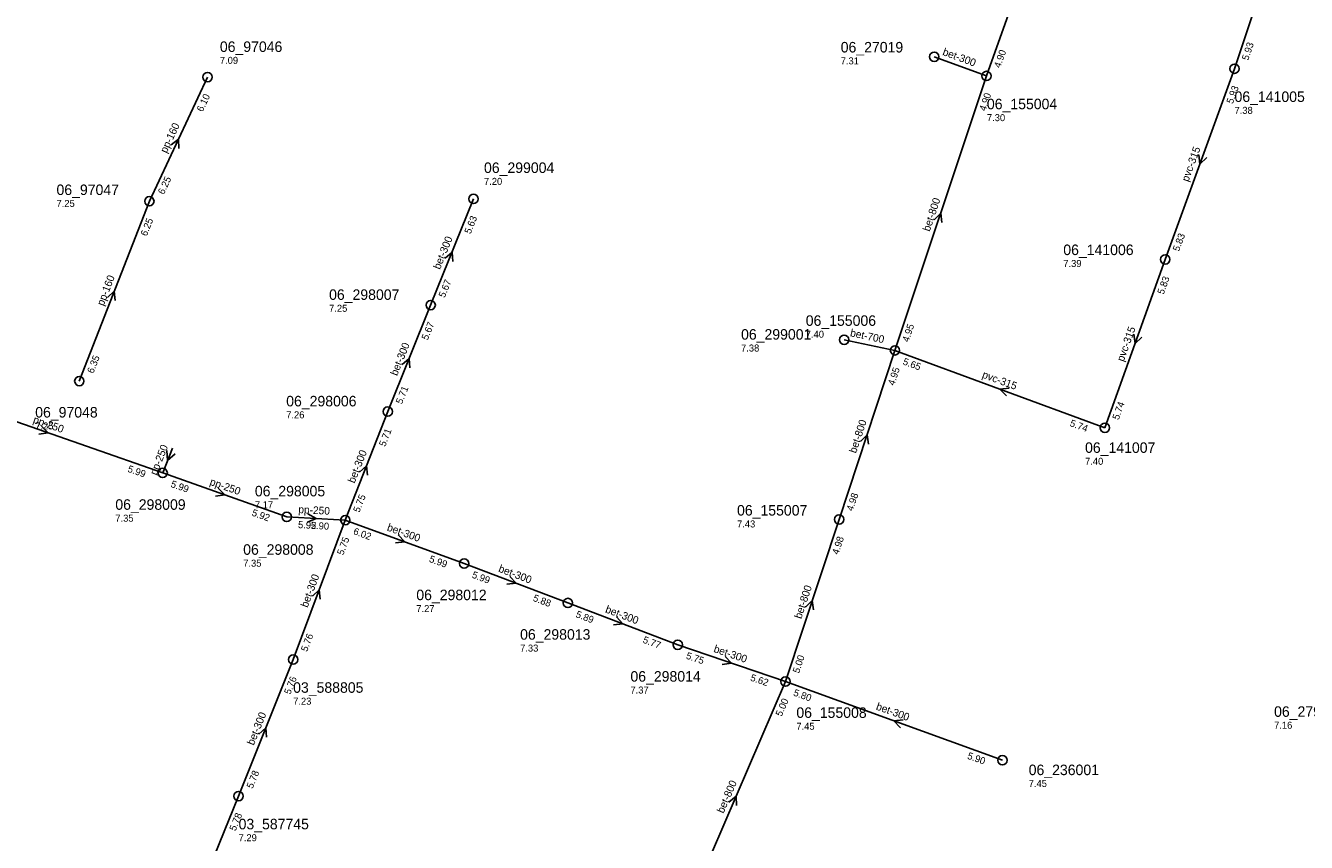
# Model space of a CAD drawing. Header units: metres. Extents: x 165198 to 166142, y 447057 to 448598.
# Tile 10 of 29: x 165540 to 165760, y 447651 to 447791. Entities that reach past the tile are written whole.
import ezdxf

# ---------------------------------------------------------------- set-up
doc = ezdxf.new("R2010")
doc.units = ezdxf.units.M

msp = doc.modelspace()

# ---------------------------------------------------------------- linework, layer by layer
at = {"layer": 'CON_BxH160x160mm', "linetype": 'Continuous'}
for points in [[(165561.64, 447760.504), (165571.624, 447781.763)], [(165549.638, 447729.676), (165561.64, 447760.504)]]:
    msp.add_lwpolyline(points, dxfattribs=at)
at = {"layer": 'CON_BxH250x250mm', "linetype": 'Continuous'}
for points in [[(165563.927, 447713.927), (165524.665, 447727.647)], [(165563.927, 447713.927), (165565.619, 447718.182)], [(165585.205, 447706.401), (165563.927, 447713.927)], [(165595.229, 447705.85), (165585.205, 447706.401)]]:
    msp.add_lwpolyline(points, dxfattribs=at)
at = {"layer": 'CON_BxH300x300mm', "linetype": 'Continuous'}
for points in [[(165696.167, 447785.253), (165705.113, 447781.963)], [(165609.856, 447742.694), (165617.202, 447760.894)], [(165602.511, 447724.443), (165609.856, 447742.694)], [(165595.229, 447705.85), (165602.511, 447724.443)], [(165586.29, 447681.963), (165595.229, 447705.85)], [(165595.229, 447705.85), (165615.604, 447698.412)], [(165615.604, 447698.412), (165633.389, 447691.646)], [(165633.389, 447691.646), (165652.222, 447684.481)], [(165652.222, 447684.481), (165670.667, 447678.183)], [(165576.936, 447658.564), (165586.29, 447681.963)], [(165670.667, 447678.183), (165707.848, 447664.691)], [(165567.844, 447636.136), (165576.936, 447658.564)]]:
    msp.add_lwpolyline(points, dxfattribs=at)
at = {"layer": 'CON_BxH315x315mm', "linetype": 'Continuous'}
for points in [[(165755.942, 447808.047), (165747.637, 447783.206)], [(165747.637, 447783.206), (165735.759, 447750.532)], [(165735.759, 447750.532), (165725.415, 447721.667)], [(165725.415, 447721.667), (165689.441, 447734.942)]]:
    msp.add_lwpolyline(points, dxfattribs=at)
at = {"layer": 'CON_BxH700x700mm', "linetype": 'Continuous'}
msp.add_lwpolyline([(165689.441, 447734.942), (165680.728, 447736.762)], dxfattribs=at)
at = {"layer": 'CON_BxH800x800mm', "linetype": 'Continuous'}
for points in [[(165722.36, 447830.384), (165705.113, 447781.963)], [(165689.441, 447734.942), (165705.113, 447781.963)], [(165689.441, 447734.942), (165679.872, 447705.964)], [(165679.872, 447705.964), (165670.667, 447678.183)], [(165670.667, 447678.183), (165653.738, 447638.88)]]:
    msp.add_lwpolyline(points, dxfattribs=at)
at = {"layer": 'NOD_inspectieput'}
for centre in [(165696.17, 447785.25), (165747.64, 447783.21), (165571.62, 447781.76), (165705.11, 447781.96), (165561.64, 447760.5), (165617.2, 447760.89), (165735.76, 447750.53), (165609.86, 447742.69), (165680.73, 447736.76), (165689.44, 447734.94), (165549.64, 447729.68), (165602.51, 447724.44), (165725.42, 447721.67), (165563.93, 447713.93), (165585.2, 447706.4), (165595.23, 447705.85), (165679.87, 447705.96), (165615.6, 447698.41), (165633.39, 447691.65), (165652.22, 447684.48), (165586.29, 447681.96), (165670.67, 447678.18), (165707.85, 447664.69), (165576.94, 447658.56)]:
    msp.add_circle(centre, 0.8, dxfattribs=at)
at = {"layer": 'PIJL'}
for points in [[(165565.37, 447770.14), (165566.63, 447771.13), (165566.67, 447769.52)], [(165741.51, 447768.47), (165741.7, 447766.87), (165742.87, 447767.98)], [(165696.14, 447757.31), (165697.28, 447758.45), (165697.5, 447756.86)], [(165612.32, 447750.73), (165613.53, 447751.79), (165613.66, 447750.19)], [(165554.45, 447744.01), (165555.64, 447745.09), (165555.79, 447743.49)], [(165730.39, 447737.7), (165730.59, 447736.1), (165731.75, 447737.21)], [(165604.98, 447732.5), (165606.18, 447733.57), (165606.31, 447731.96)], [(165709.03, 447728.48), (165707.43, 447728.3), (165708.53, 447727.13)], [(165543.17, 447721.94), (165544.3, 447720.79), (165542.7, 447720.58)], [(165683.52, 447719.31), (165684.66, 447720.45), (165684.89, 447718.86)], [(165564.62, 447717.79), (165564.77, 447716.05), (165566.07, 447717.22)], [(165597.67, 447714.07), (165598.87, 447715.15), (165599.02, 447713.54)], [(165573.45, 447711.32), (165574.57, 447710.16), (165572.97, 447709.97)], [(165588.82, 447706.92), (165590.22, 447706.13), (165588.74, 447705.49)], [(165604.31, 447703.3), (165605.42, 447702.13), (165603.82, 447701.95)], [(165623.41, 447696.21), (165624.5, 447695.03), (165622.89, 447694.87)], [(165589.58, 447692.81), (165590.76, 447693.91), (165590.93, 447692.31)], [(165674.13, 447690.93), (165675.27, 447692.07), (165675.5, 447690.48)], [(165641.72, 447689.25), (165642.81, 447688.06), (165641.2, 447687.9)], [(165660.31, 447682.48), (165661.44, 447681.33), (165659.85, 447681.12)], [(165690.86, 447671.62), (165689.26, 447671.44), (165690.37, 447670.27)], [(165580.41, 447669.19), (165581.61, 447670.26), (165581.75, 447668.66)], [(165660.97, 447657.49), (165662.2, 447658.53), (165662.29, 447656.92)]]:
    msp.add_lwpolyline(points, dxfattribs=at)

# ---------------------------------------------------------------- texts
at = {"layer": 'DMM_BxH160x160mm'}
for rotation, p in [(64.84, (165564.59, 447768.64)), (68.73, (165553.79, 447742.47))]:
    msp.add_text('pp-160', height=1.3, rotation=rotation, dxfattribs=at).set_placement(p)
at = {"layer": 'DMM_BxH250x250mm'}
for rotation, p in [(-19.26, (165541.6, 447722.55)), (68.31, (165562.88, 447713.44)), (-19.48, (165571.89, 447711.92)), (-3.15, (165587.15, 447707.06))]:
    msp.add_text('pp-250', height=1.3, rotation=rotation, dxfattribs=at).set_placement(p)
at = {"layer": 'DMM_BxH300x300mm'}
for rotation, p in [(-20.19, (165697.49, 447785.58)), (68.02, (165611.45, 447748.7)), (68.08, (165604.1, 447730.48)), (68.61, (165596.82, 447712.07)), (-20.05, (165602.27, 447704.11)), (-20.83, (165621.37, 447697.04)), (69.48, (165588.75, 447690.77)), (-20.83, (165639.68, 447690.07)), (-18.85, (165658.25, 447683.27)), (68.21, (165579.54, 447667.16)), (-19.94, (165686.09, 447673.42))]:
    msp.add_text('bet-300', height=1.3, rotation=rotation, dxfattribs=at).set_placement(p)
at = {"layer": 'DMM_BxH315x315mm'}
for rotation, p in [(70.02, (165739.72, 447763.74)), (70.28, (165728.63, 447732.92)), (-20.25, (165704.27, 447730.29))]:
    msp.add_text('pvc-315', height=1.3, rotation=rotation, dxfattribs=at).set_placement(p)
at = {"layer": 'DMM_BxH700x700mm'}
msp.add_text('bet-700', height=1.3, rotation=-11.8, dxfattribs=at).set_placement((165681.68, 447737.36))
at = {"layer": 'DMM_BxH800x800mm'}
for rotation, p in [(71.57, (165695.39, 447755.22)), (71.73, (165682.77, 447717.21)), (71.67, (165673.38, 447688.84)), (66.7, (165660.05, 447655.5))]:
    msp.add_text('bet-800', height=1.3, rotation=rotation, dxfattribs=at).set_placement(p)
at = {"layer": 'INV_BxH160x160mm'}
for s, rotation, p in [('6.10', 64.84, (165570.77, 447775.71)), ('6.25', 64.84, (165564.12, 447761.55)), ('6.25', 68.73, (165561.2, 447754.41)), ('6.35', 68.73, (165552.04, 447730.89))]:
    msp.add_text(s, height=1.2, rotation=rotation, dxfattribs=at).set_placement(p)
at = {"layer": 'INV_BxH250x250mm'}
for s, rotation, p in [('5.99', -19.26, (165557.82, 447714.15)), ('5.99', -19.48, (165565.21, 447711.56)), ('5.92', -19.48, (165579.1, 447706.65)), ('5.92', -3.15, (165587.1, 447704.49)), ('5.90', -3.15, (165589.3, 447704.37))]:
    msp.add_text(s, height=1.2, rotation=rotation, dxfattribs=at).set_placement(p)
at = {"layer": 'INV_BxH300x300mm'}
for s, rotation, p in [('5.63', 68.02, (165616.69, 447754.8)), ('5.67', 68.02, (165612.27, 447743.87)), ('5.67', 68.08, (165609.35, 447736.6)), ('5.71', 68.08, (165604.93, 447725.63)), ('5.71', 68.61, (165602.06, 447718.35)), ('5.75', 68.61, (165597.63, 447707.06)), ('6.02', -20.05, (165596.49, 447703.47)), ('5.75', 69.48, (165594.87, 447699.75)), ('5.99', -20.05, (165609.5, 447698.72)), ('5.99', -20.83, (165616.83, 447696.02)), ('5.88', -20.83, (165627.29, 447692.04)), ('5.89', -20.83, (165634.62, 447689.25)), ('5.76', 69.48, (165588.68, 447683.21)), ('5.77', -20.83, (165646.12, 447684.88)), ('5.75', -18.85, (165653.53, 447682.13)), ('5.76', 68.21, (165585.79, 447675.87)), ('5.62', -18.85, (165664.56, 447678.37)), ('5.80', -19.94, (165671.93, 447675.81)), ('5.90', -19.94, (165701.74, 447664.99)), ('5.78', 68.21, (165579.35, 447659.75)), ('5.78', 67.93, (165576.41, 447652.48))]:
    msp.add_text(s, height=1.2, rotation=rotation, dxfattribs=at).set_placement(p)
at = {"layer": 'INV_BxH315x315mm'}
for s, rotation, p in [('5.93', 71.51, (165749.98, 447784.53)), ('5.93', 70.02, (165747.33, 447777.1)), ('5.83', 70.02, (165738.13, 447751.8)), ('5.83', 70.28, (165735.48, 447744.43)), ('5.65', -20.25, (165690.69, 447732.56)), ('5.74', 70.28, (165727.78, 447722.94)), ('5.74', -20.25, (165719.31, 447722))]:
    msp.add_text(s, height=1.2, rotation=rotation, dxfattribs=at).set_placement(p)
at = {"layer": 'INV_BxH800x800mm'}
for s, rotation, p in [('4.90', 70.39, (165707.48, 447783.24)), ('4.90', 71.57, (165704.97, 447775.85)), ('4.95', 71.57, (165691.78, 447736.27)), ('4.95', 71.73, (165689.32, 447728.83)), ('4.98', 71.73, (165682.21, 447707.3)), ('4.98', 71.67, (165679.74, 447699.85)), ('5.00', 71.67, (165673, 447679.52)), ('5.00', 66.7, (165670.01, 447672.11))]:
    msp.add_text(s, height=1.2, rotation=rotation, dxfattribs=at).set_placement(p)
at = {"layer": 'NLV_inspectieput'}
for s, p in [('7.09', (165573.73, 447784.04)), ('7.31', (165680.14, 447783.95)), ('7.38', (165747.64, 447775.47)), ('7.30', (165705.2, 447774.22)), ('7.20', (165619, 447763.3)), ('7.25', (165545.73, 447759.52)), ('7.39', (165718.29, 447749.23)), ('7.25', (165592.45, 447741.55)), ('7.40', (165674.15, 447737.1)), ('7.38', (165663.06, 447734.74)), ('7.26', (165585.1, 447723.3)), ('7.25', (165542.08, 447721.39)), ('7.40', (165722.02, 447715.33)), ('7.17', (165579.73, 447707.88)), ('7.35', (165555.81, 447705.58)), ('7.43', (165662.37, 447704.59)), ('7.35', (165577.73, 447697.87)), ('7.27', (165607.4, 447690.09)), ('7.33', (165625.19, 447683.32)), ('7.23', (165586.29, 447674.22)), ('7.37', (165644.1, 447676.13)), ('7.45', (165672.54, 447669.92)), ('7.16', (165754.42, 447670.1)), ('7.45', (165712.36, 447660.11)), ('7.29', (165576.94, 447650.82))]:
    msp.add_text(s, height=1.2, dxfattribs=at).set_placement(p)
at = {"layer": 'NNR_inspectieput'}
for s, p in [('06_97046', (165573.73, 447786.08)), ('06_27019', (165680.14, 447785.99)), ('06_141005', (165747.64, 447777.51)), ('06_155004', (165705.2, 447776.26)), ('06_299004', (165619, 447765.34)), ('06_97047', (165545.73, 447761.56)), ('06_141006', (165718.29, 447751.27)), ('06_298007', (165592.45, 447743.59)), ('06_155006', (165674.15, 447739.14)), ('06_299001', (165663.06, 447736.78)), ('06_298006', (165585.1, 447725.34)), ('06_97048', (165542.08, 447723.43)), ('06_141007', (165722.02, 447717.37)), ('06_298005', (165579.73, 447709.92)), ('06_298009', (165555.81, 447707.62)), ('06_155007', (165662.37, 447706.63)), ('06_298008', (165577.73, 447699.91)), ('06_298012', (165607.4, 447692.13)), ('06_298013', (165625.19, 447685.36)), ('06_298014', (165644.1, 447678.17)), ('03_588805', (165586.29, 447676.26)), ('06_155008', (165672.54, 447671.96)), ('06_279012', (165754.42, 447672.14)), ('06_236001', (165712.36, 447662.15)), ('03_587745', (165576.94, 447652.86))]:
    msp.add_text(s, height=1.8, dxfattribs=at).set_placement(p)

doc.saveas('drawing.dxf')
